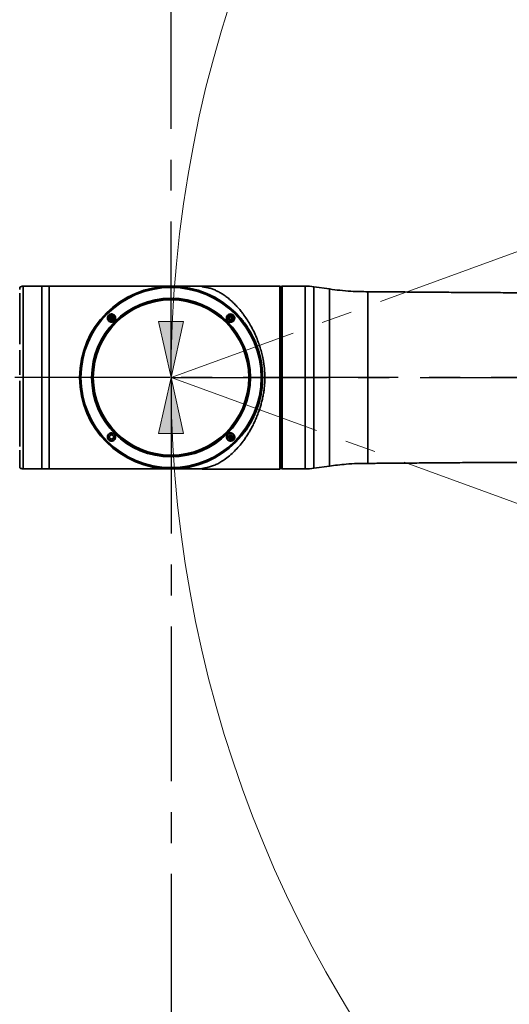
# Model space of a CAD drawing. Header units: millimetres. Extents: x 0 to 840, y 0 to 594.
# Tile 11 of 30: x 175 to 215, y 321 to 401. Entities that reach past the tile are written whole.
import ezdxf

# ---------------------------------------------------------------- set-up
doc = ezdxf.new("R2010")
doc.units = ezdxf.units.MM
doc.linetypes.add('CENTERX2', pattern=[20.32, 12.7, -2.54, 2.54, -2.54])
doc.layers.get('0').update_dxf_attribs({"lineweight": 18})
doc.layers.add('中心线层', color=6, linetype='CENTERX2', lineweight=25)
doc.layers.add('标注层', color=150, linetype='Continuous', lineweight=18)
doc.styles.add('SLDTEXTSTYLE1', font='txt', dxfattribs={"width": 0.7})
doc.dimstyles.new('SLDDIMSTYLE1', dxfattribs={"dimtxt": 7, "dimasz": 4, "dimexe": 0, "dimexo": 0.0625, "dimgap": 1.75, "dimtad": 0, "dimtih": 1, "dimtoh": 1, "dimdec": 0, "dimlfac": 10, "dimrnd": 1e-09, "dimzin": 12, "dimdsep": 46, "dimtxsty": 'SLDTEXTSTYLE1', "dimcen": 0, "dimdle": 8, "dimadec": 0, "dimazin": 3, "dimtfac": 1, "dimtdec": 3, "dimtofl": 0, "dimtmove": 0, "dimatfit": 3, "dimfxl": 1, "dimfrac": 2, "dimtolj": 1, "dimarcsym": 0})

# ---------------------------------------------------------------- blocks, each defined once
blk = doc.blocks.new('块1')
at = {"linetype": 'Continuous'}
blk.add_hatch(color=7, dxfattribs=at).paths.add_polyline_path([(1094.87, 1153.97), (1089.77, 1130.97), (1099.97, 1130.97)], flags=0)
at = {"color": 7, "linetype": 'Continuous', "lineweight": 18}
for p, q in [((1094.87, 1153.97), (1089.77, 1130.97)), ((1099.97, 1130.97), (1094.87, 1153.97)), ((1089.77, 1130.97), (1099.97, 1130.97))]:
    blk.add_line(p, q, dxfattribs=at)
blk = doc.blocks.new('SW_CENTERMARKSYMBOL_1')
at = {"layer": '中心线层', "color": 0}
blk.add_line((-0.1, 0), (-100.05, 0), dxfattribs=at)
blk = doc.blocks.new('SW_CENTERMARKSYMBOL_3')
at = {"layer": '中心线层', "color": 0}
for p, q in [((0, 0.1), (0, 71.65)), ((-0.1, 0), (-71.65, 0)), ((0, 0), (-0.05, 0)), ((0, 0), (0, 0.05)), ((0, 0), (0, -0.05)), ((0, 0), (0.05, 0)), ((0.1, 0), (71.65, 0)), ((0, -0.1), (0, -71.65))]:
    blk.add_line(p, q, dxfattribs=at)
blk = doc.blocks.new('SW_CENTERMARKSYMBOL_4')
at = {"layer": '中心线层', "color": 0}
blk.add_line((-0.1, 0), (-100.05, 0), dxfattribs=at)
blk = doc.blocks.new('*X33')
at = {"layer": '标注层', "linetype": 'Continuous'}
blk.add_hatch(color=0, dxfattribs=at).paths.add_polyline_path([(136.339, 421.995), (133.944, 425.267), (133.012, 424.313)], flags=0)
at = {"layer": '标注层', "color": 0, "linetype": 'Continuous'}
for q in [(117.874, 434.391), (136.339, 421.995)]:
    blk.add_line((123.649, 434.391), q, dxfattribs=at)
at = {"layer": '标注层', "color": 0, "insert": (109.772, 434.391), "char_height": 7, "width": 28.90726, "attachment_point": 5, "style": 'SLDTEXTSTYLE1'}
blk.add_mtext('%%C716', dxfattribs=at)

msp = doc.modelspace()

# ---------------------------------------------------------------- linework, layer by layer
at = {"color": 7, "linetype": 'CENTERX2', "lineweight": 18}
for p, q in [((254.841, 396.453), (187.559, 371.964)), ((187.559, 371.964), (254.841, 347.475))]:
    msp.add_line(p, q, dxfattribs=at)
at = {"color": 7, "linetype": 'Continuous', "lineweight": 35}
for p, q in [((176.978, 379.464), (175.432, 379.464)), ((177.558, 379.464), (176.978, 379.464)), ((187.716, 379.464), (187.558, 379.464)), ((187.694, 379.463), (187.696, 379.463)), ((190.082, 379.464), (188.888, 379.464)), ((196.128, 379.472), (190.12, 379.472)), ((196.481, 379.471), (196.207, 379.471)), ((196.535, 379.417), (196.491, 379.461)), ((196.538, 379.414), (196.535, 379.417)), ((196.678, 379.464), (196.558, 379.414)), ((198.558, 379.464), (196.678, 379.464)), ((200.546, 379.232), (199.261, 379.414)), ((182.463, 376.627), (182.455, 376.635)), ((182.622, 376.943), (182.564, 376.843)), ((182.564, 376.843), (182.622, 376.743)), ((182.737, 376.943), (182.622, 376.943)), ((182.622, 376.743), (182.737, 376.743)), ((182.737, 376.943), (182.679, 376.843)), ((182.795, 376.843), (182.679, 376.843)), ((182.795, 376.843), (182.737, 376.943)), ((182.737, 376.743), (182.795, 376.843)), ((182.896, 377.059), (182.906, 377.048)), ((192.188, 376.625), (192.203, 376.608)), ((192.22, 376.625), (192.206, 376.64)), ((192.437, 376.959), (192.337, 376.901)), ((192.337, 376.901), (192.337, 376.785)), ((192.337, 376.785), (192.437, 376.728)), ((192.537, 376.901), (192.437, 376.959)), ((192.437, 376.728), (192.537, 376.785)), ((192.537, 376.785), (192.537, 376.901)), ((192.653, 377.058), (192.666, 377.044)), ((192.693, 377.067), (192.678, 377.084)), ((182.464, 366.87), (182.452, 366.883)), ((182.897, 367.303), (182.909, 367.29)), ((182.927, 367.306), (182.914, 367.32)), ((192.221, 366.869), (192.194, 366.899)), ((192.38, 367.185), (192.322, 367.085)), ((192.322, 367.085), (192.38, 366.985)), ((192.322, 367.085), (192.437, 367.085)), ((192.495, 367.185), (192.38, 367.185)), ((192.38, 367.185), (192.437, 367.085)), ((192.38, 366.985), (192.495, 366.985)), ((192.493, 366.79), (192.732, 367.029)), ((192.553, 367.085), (192.495, 367.185)), ((192.495, 366.985), (192.553, 367.085)), ((192.654, 367.301), (192.678, 367.273)), ((182.426, 366.859), (182.439, 366.845)), ((182.601, 366.811), (182.623, 366.79)), ((175.432, 364.464), (176.978, 364.464)), ((176.978, 364.464), (177.558, 364.464)), ((187.558, 364.464), (187.716, 364.464)), ((188.888, 364.464), (190.082, 364.464)), ((190.12, 364.457), (196.481, 364.457)), ((196.481, 364.457), (196.538, 364.514)), ((196.558, 364.514), (196.678, 364.464)), ((196.678, 364.464), (198.558, 364.464)), ((199.261, 364.514), (200.546, 364.696))]:
    msp.add_line(p, q, dxfattribs=at)
at = {"color": 8, "linetype": 'Continuous', "lineweight": 35}
for points in [[(175.151, 379.187), (175.151, 379.285), (175.151, 379.349), (175.151, 379.377)], [(175.432, 378.654), (175.432, 378.872), (175.432, 379.057), (175.432, 379.208), (175.432, 379.325), (175.432, 379.407), (175.432, 379.453), (175.432, 379.464)], [(177.558, 364.464), (177.558, 364.482), (177.558, 364.535), (177.558, 364.624), (177.558, 364.748), (177.558, 364.907), (177.558, 365.099), (177.558, 365.323), (177.558, 365.579), (177.558, 365.866), (177.558, 366.182), (177.558, 366.525), (177.558, 366.895), (177.558, 367.288), (177.558, 367.704), (177.558, 368.14), (177.558, 368.594), (177.558, 369.064), (177.558, 369.548), (177.558, 370.044), (177.558, 370.549), (177.558, 371.06), (177.558, 371.576), (177.558, 372.094), (177.558, 372.611), (177.558, 373.125), (177.558, 373.633), (177.558, 374.133), (177.558, 374.624), (177.558, 375.101), (177.558, 375.564), (177.558, 376.009), (177.558, 376.435), (177.558, 376.84), (177.558, 377.221), (177.558, 377.578), (177.558, 377.908), (177.558, 378.209), (177.558, 378.481), (177.558, 378.721), (177.558, 378.93), (177.558, 379.105), (177.558, 379.246), (177.558, 379.353), (177.558, 379.424), (177.558, 379.46), (177.558, 379.464)], [(190.12, 379.417), (190.12, 379.441), (190.12, 379.458), (190.12, 379.468), (190.12, 379.472)], [(198.558, 379.464), (198.558, 379.454), (198.558, 379.409), (198.558, 379.329), (198.558, 379.214), (198.558, 379.064), (198.558, 378.881), (198.558, 378.664), (198.558, 378.416), (198.558, 378.136), (198.558, 377.828), (198.558, 377.491), (198.558, 377.128), (198.558, 376.741), (198.558, 376.33), (198.558, 375.899), (198.558, 375.45), (198.558, 374.983), (198.558, 374.502), (198.558, 374.009), (198.558, 373.507), (198.558, 372.996), (198.558, 372.482), (198.558, 371.964)], [(199.261, 379.414), (199.261, 379.404), (199.261, 379.36), (199.261, 379.28), (199.261, 379.166), (199.261, 379.017), (199.261, 378.835), (199.261, 378.62), (199.261, 378.373), (199.261, 378.096), (199.261, 377.789), (199.261, 377.455), (199.261, 377.094), (199.261, 376.709), (199.261, 376.302), (199.261, 375.873), (199.261, 375.426), (199.261, 374.963), (199.261, 374.485), (199.261, 373.996), (199.261, 373.496), (199.261, 372.99), (199.261, 372.478), (199.261, 371.964)], [(175.151, 374.691), (175.151, 375.16), (175.151, 375.614), (175.151, 376.05), (175.151, 376.467), (175.151, 376.863), (175.151, 377.235), (175.151, 377.583), (175.151, 377.903), (175.151, 378.195), (175.151, 378.457), (175.151, 378.689), (175.151, 378.888)], [(175.432, 364.464), (175.432, 364.473), (175.432, 364.516), (175.432, 364.594), (175.432, 364.708), (175.432, 364.856), (175.432, 365.038), (175.432, 365.253), (175.432, 365.5), (175.432, 365.778), (175.432, 366.086), (175.432, 366.421), (175.432, 366.783), (175.432, 367.169), (175.432, 367.579), (175.432, 368.009), (175.432, 368.458), (175.432, 368.924), (175.432, 369.404), (175.432, 369.896), (175.432, 370.399), (175.432, 370.908), (175.432, 371.423), (175.432, 371.941), (175.432, 372.458), (175.432, 372.973), (175.432, 373.483), (175.432, 373.987), (175.432, 374.48), (175.432, 374.961), (175.432, 375.429), (175.432, 375.879), (175.432, 376.311), (175.432, 376.723), (175.432, 377.111), (175.432, 377.475), (175.432, 377.813), (175.432, 378.123), (175.432, 378.404), (175.432, 378.654)], [(175.151, 372.197), (175.151, 372.707), (175.151, 373.215), (175.151, 373.716), (175.151, 374.209)], [(198.558, 371.964), (198.558, 371.447), (198.558, 370.932), (198.558, 370.422), (198.558, 369.919), (198.558, 369.426), (198.558, 368.945), (198.558, 368.479), (198.558, 368.029), (198.558, 367.598), (198.558, 367.187), (198.558, 366.8), (198.558, 366.437), (198.558, 366.1), (198.558, 365.792), (198.558, 365.512), (198.558, 365.264), (198.558, 365.047), (198.558, 364.864), (198.558, 364.714), (198.558, 364.599), (198.558, 364.519), (198.558, 364.474), (198.558, 364.464)], [(199.261, 371.964), (199.261, 371.45), (199.261, 370.939), (199.261, 370.432), (199.261, 369.932), (199.261, 369.443), (199.261, 368.965), (199.261, 368.502), (199.261, 368.055), (199.261, 367.627), (199.261, 367.219), (199.261, 366.834), (199.261, 366.474), (199.261, 366.139), (199.261, 365.833), (199.261, 365.555), (199.261, 365.308), (199.261, 365.093), (199.261, 364.911), (199.261, 364.762), (199.261, 364.648), (199.261, 364.568), (199.261, 364.524), (199.261, 364.514)], [(175.151, 366.315), (175.151, 366.66), (175.151, 367.03), (175.151, 367.424), (175.151, 367.839), (175.151, 368.274), (175.151, 368.726), (175.151, 369.194), (175.151, 369.675), (175.151, 370.167), (175.151, 370.668), (175.151, 371.174), (175.151, 371.685)], [(175.151, 364.55), (175.151, 364.551), (175.151, 364.576), (175.151, 364.636), (175.151, 364.731), (175.151, 364.86), (175.151, 365.024), (175.151, 365.22), (175.151, 365.448), (175.151, 365.708), (175.151, 365.998)], [(190.12, 364.457), (190.12, 364.46), (190.12, 364.47), (190.12, 364.487), (190.12, 364.511)]]:
    msp.add_lwpolyline(points, dxfattribs=at)
at = {"color": 7, "linetype": 'Continuous', "lineweight": 35}
for points in [[(176.978, 364.464), (176.978, 364.465), (176.978, 364.49), (176.978, 364.551), (176.978, 364.647), (176.978, 364.778), (176.978, 364.943), (176.978, 365.142), (176.978, 365.373), (176.978, 365.636), (176.978, 365.928), (176.978, 366.25), (176.978, 366.599), (176.978, 366.973), (176.978, 367.371), (176.978, 367.791), (176.978, 368.231), (176.978, 368.689), (176.978, 369.162), (176.978, 369.649), (176.978, 370.146), (176.978, 370.653), (176.978, 371.165), (176.978, 371.682), (176.978, 372.199), (176.978, 372.716), (176.978, 373.229), (176.978, 373.736), (176.978, 374.235), (176.978, 374.722), (176.978, 375.197), (176.978, 375.656), (176.978, 376.098), (176.978, 376.52), (176.978, 376.92), (176.978, 377.296), (176.978, 377.648), (176.978, 377.972), (176.978, 378.267), (176.978, 378.533), (176.978, 378.767), (176.978, 378.968), (176.978, 379.137), (176.978, 379.271), (176.978, 379.37), (176.978, 379.434), (176.978, 379.463), (176.978, 379.464)], [(176.978, 379.464), (176.978, 379.46), (176.978, 379.424), (176.978, 379.353), (176.978, 379.246), (176.978, 379.105), (176.978, 378.93), (176.978, 378.721), (176.978, 378.481), (176.978, 378.209), (176.978, 377.908), (176.978, 377.578), (176.978, 377.221), (176.978, 376.84), (176.978, 376.435), (176.978, 376.009), (176.978, 375.564), (176.978, 375.101), (176.978, 374.624), (176.978, 374.133), (176.978, 373.633), (176.978, 373.125), (176.978, 372.611), (176.978, 372.094), (176.978, 371.576), (176.978, 371.06), (176.978, 370.549), (176.978, 370.044), (176.978, 369.548), (176.978, 369.064), (176.978, 368.594), (176.978, 368.14), (176.978, 367.704), (176.978, 367.288), (176.978, 366.895), (176.978, 366.525), (176.978, 366.182), (176.978, 365.866), (176.978, 365.579), (176.978, 365.323), (176.978, 365.099), (176.978, 364.907), (176.978, 364.748), (176.978, 364.624), (176.978, 364.535), (176.978, 364.482), (176.978, 364.464)], [(196.128, 379.472), (196.128, 379.472), (196.128, 379.472), (196.128, 379.472), (196.128, 379.472), (196.128, 379.472), (196.128, 379.472), (196.128, 379.472), (196.128, 379.472)], [(196.481, 364.457), (196.481, 364.461), (196.481, 364.497), (196.481, 364.567), (196.481, 364.673), (196.481, 364.813), (196.481, 364.987), (196.481, 365.194), (196.481, 365.434), (196.481, 365.703), (196.481, 366.003), (196.481, 366.331), (196.481, 366.685), (196.481, 367.064), (196.481, 367.467), (196.481, 367.891), (196.481, 368.334), (196.481, 368.794), (196.481, 369.269), (196.481, 369.757), (196.481, 370.255), (196.481, 370.762), (196.481, 371.274), (196.481, 371.789), (196.481, 372.306), (196.481, 372.82), (196.481, 373.331), (196.481, 373.835), (196.481, 374.33), (196.481, 374.814), (196.481, 375.285), (196.481, 375.74), (196.481, 376.177), (196.481, 376.594), (196.481, 376.989), (196.481, 377.361), (196.481, 377.706), (196.481, 378.025), (196.481, 378.315), (196.481, 378.575), (196.481, 378.804), (196.481, 379.001), (196.481, 379.164), (196.481, 379.293), (196.481, 379.388), (196.481, 379.447), (196.481, 379.471)], [(196.538, 364.514), (196.538, 364.518), (196.538, 364.554), (196.538, 364.624), (196.538, 364.729), (196.538, 364.868), (196.538, 365.041), (196.538, 365.247), (196.538, 365.484), (196.538, 365.752), (196.538, 366.05), (196.538, 366.375), (196.538, 366.727), (196.538, 367.104), (196.538, 367.504), (196.538, 367.924), (196.538, 368.364), (196.538, 368.821), (196.538, 369.293), (196.538, 369.778), (196.538, 370.272), (196.538, 370.775), (196.538, 371.284), (196.538, 371.795), (196.538, 372.308), (196.538, 372.819), (196.538, 373.325), (196.538, 373.826), (196.538, 374.317), (196.538, 374.798), (196.538, 375.265), (196.538, 375.716), (196.538, 376.15), (196.538, 376.564), (196.538, 376.956), (196.538, 377.324), (196.538, 377.667), (196.538, 377.983), (196.538, 378.271), (196.538, 378.528), (196.538, 378.755), (196.538, 378.95), (196.538, 379.111), (196.538, 379.239), (196.538, 379.332), (196.538, 379.39), (196.538, 379.414)], [(196.558, 379.414), (196.558, 379.396), (196.558, 379.343), (196.558, 379.255), (196.558, 379.132), (196.558, 378.975), (196.558, 378.784), (196.558, 378.561), (196.558, 378.306), (196.558, 378.021), (196.558, 377.708), (196.558, 377.367), (196.558, 377), (196.558, 376.609), (196.558, 376.196), (196.558, 375.763), (196.558, 375.312), (196.558, 374.845), (196.558, 374.364), (196.558, 373.872), (196.558, 373.37), (196.558, 372.862), (196.558, 372.35), (196.558, 371.835), (196.558, 371.322), (196.558, 370.811), (196.558, 370.306), (196.558, 369.809), (196.558, 369.322), (196.558, 368.848), (196.558, 368.389), (196.558, 367.946), (196.558, 367.523), (196.558, 367.121), (196.558, 366.742), (196.558, 366.388), (196.558, 366.06), (196.558, 365.761), (196.558, 365.491), (196.558, 365.252), (196.558, 365.045), (196.558, 364.871), (196.558, 364.731), (196.558, 364.625), (196.558, 364.554), (196.558, 364.519), (196.558, 364.514)], [(196.678, 379.464), (196.678, 379.46), (196.678, 379.424), (196.678, 379.353), (196.678, 379.246), (196.678, 379.105), (196.678, 378.93), (196.678, 378.721), (196.678, 378.481), (196.678, 378.209), (196.678, 377.908), (196.678, 377.578), (196.678, 377.221), (196.678, 376.84), (196.678, 376.435), (196.678, 376.009), (196.678, 375.564), (196.678, 375.101), (196.678, 374.624), (196.678, 374.133), (196.678, 373.633), (196.678, 373.125), (196.678, 372.611), (196.678, 372.094), (196.678, 371.576), (196.678, 371.06), (196.678, 370.549), (196.678, 370.044), (196.678, 369.548), (196.678, 369.064), (196.678, 368.594), (196.678, 368.14), (196.678, 367.704), (196.678, 367.288), (196.678, 366.895), (196.678, 366.525), (196.678, 366.182), (196.678, 365.866), (196.678, 365.579), (196.678, 365.323), (196.678, 365.099), (196.678, 364.907), (196.678, 364.748), (196.678, 364.624), (196.678, 364.535), (196.678, 364.482), (196.678, 364.464)], [(200.546, 364.696), (200.546, 364.714), (200.546, 364.767), (200.546, 364.855), (200.546, 364.978), (200.546, 365.135), (200.546, 365.325), (200.546, 365.547), (200.546, 365.801), (200.546, 366.084), (200.546, 366.397), (200.546, 366.736), (200.546, 367.101), (200.546, 367.49), (200.546, 367.9), (200.546, 368.33), (200.546, 368.778), (200.546, 369.242), (200.546, 369.718), (200.546, 370.206), (200.546, 370.702), (200.546, 371.204), (200.546, 371.71), (200.546, 372.218), (200.546, 372.724), (200.546, 373.226), (200.546, 373.722), (200.546, 374.21), (200.546, 374.687), (200.546, 375.15), (200.546, 375.598), (200.546, 376.028), (200.546, 376.439), (200.546, 376.827), (200.546, 377.192), (200.546, 377.532), (200.546, 377.844), (200.546, 378.128), (200.546, 378.381), (200.546, 378.604), (200.546, 378.794), (200.546, 378.95), (200.546, 379.073), (200.546, 379.161), (200.546, 379.214), (200.546, 379.232)], [(203.684, 364.919), (203.684, 364.937), (203.684, 364.99), (203.684, 365.08), (203.684, 365.204), (203.684, 365.363), (203.684, 365.555), (203.684, 365.78), (203.684, 366.037), (203.684, 366.324), (203.684, 366.64), (203.684, 366.982), (203.684, 367.35), (203.684, 367.742), (203.684, 368.155), (203.684, 368.588), (203.684, 369.037), (203.684, 369.502), (203.684, 369.979), (203.684, 370.466), (203.684, 370.961), (203.684, 371.461), (203.684, 371.964), (203.684, 372.467), (203.684, 372.967), (203.684, 373.462), (203.684, 373.949), (203.684, 374.426), (203.684, 374.891), (203.684, 375.341), (203.684, 375.773), (203.684, 376.186), (203.684, 376.578), (203.684, 376.946), (203.684, 377.289), (203.684, 377.604), (203.684, 377.891), (203.684, 378.148), (203.684, 378.373), (203.684, 378.565), (203.684, 378.724), (203.684, 378.848), (203.684, 378.938), (203.684, 378.992), (203.684, 379.009)]]:
    msp.add_lwpolyline(points, dxfattribs=at)
for centre, radius in [((187.558, 371.964), 7.5), ((187.558, 371.964), 7.473), ((187.558, 371.964), 7.468), ((187.558, 371.964), 7.388), ((187.558, 371.964), 6.514), ((187.558, 371.964), 6.486), ((187.558, 371.964), 6.425), ((187.558, 371.964), 6.375), ((182.679, 376.843), 0.3), ((182.679, 367.085), 0.3), ((192.437, 367.085), 0.3)]:
    msp.add_circle(centre, radius, dxfattribs=at)
at = {"color": 7, "linetype": 'Continuous', "lineweight": 18}
msp.add_arc((287.559, 371.964), 100, 275, 265, dxfattribs=at)
at = {"color": 7, "linetype": 'CENTERX2', "lineweight": 18}
msp.add_arc((187.559, 371.964), 71.6, 20, 340, dxfattribs=at)
at = {"color": 7, "linetype": 'Continuous', "lineweight": 35}
for centre, radius, start, end in [((175.432, 378.964), 0.5, 90, 124.0772), ((190.12, 379.372), 0.0995, 90, 112.33165), ((192.82, 379.46), 2.738, 179.90832, 180.04959), ((198.557, 374.464), 5, 81.91437, 89.99016), ((192.437, 376.843), 0.3, 60.28935, 45), ((175.432, 364.964), 0.5, 235.92281, 270), ((192.823, 364.468), 2.74, 179.95045, 180.09162), ((190.12, 364.556), 0.0995, 247.66835, 270), ((198.557, 369.464), 5, 270.00984, 278.08563)]:
    msp.add_arc(centre, radius, start, end, dxfattribs=at)
for points, knots in [([(187.558, 379.464), (187.556, 379.464), (187.552, 379.464), (187.511, 379.464), (187.422, 379.464), (187.261, 379.464), (187.018, 379.464), (186.69, 379.464), (186.288, 379.464), (185.836, 379.464), (185.366, 379.464), (184.919, 379.464), (184.469, 379.464), (184.04, 379.464), (183.641, 379.464), (183.262, 379.464), (182.877, 379.464), (182.407, 379.464), (181.834, 379.464), (181.174, 379.464), (180.508, 379.464), (179.867, 379.464), (179.266, 379.464), (178.754, 379.464), (178.335, 379.464), (178.012, 379.464), (177.78, 379.464), (177.636, 379.464), (177.581, 379.464), (177.558, 379.464)], [0, 0, 0, 0, 0.351029, 0.771591, 1.251708, 1.79236, 2.392819, 2.932788, 3.500296, 4.082469, 4.518957, 4.944923, 5.335463, 5.684708, 5.994292, 6.266228, 6.536841, 6.8329, 7.262925, 7.714117, 8.14885, 8.559295, 8.940877, 9.28892, 9.523574, 9.729428, 9.895741, 9.958012, 9.999998, 9.999998, 9.999998, 9.999998]), ([(189.6, 379.463), (189.51, 379.463), (189.323, 379.463), (189.043, 379.463), (188.782, 379.463), (188.56, 379.463), (188.369, 379.463), (188.171, 379.463), (187.959, 379.463), (187.793, 379.463), (187.722, 379.463), (187.7, 379.463)], [0, 0, 0, 0, 0.199783, 0.414547, 0.655674, 0.847002, 1.007147, 1.2082, 1.457852, 1.756949, 1.899888, 1.899888, 1.899888, 1.899888]), ([(189.568, 379.463), (189.598, 379.463), (189.681, 379.463), (189.814, 379.463), (189.96, 379.461), (190.042, 379.459), (190.082, 379.457)], [0, 0, 0, 0, 0.0824559, 0.2268985, 0.3709619, 0.5145819, 0.5145819, 0.5145819, 0.5145819]), ([(190.082, 379.457), (190.084, 379.453), (190.086, 379.446), (190.094, 379.432), (190.103, 379.425), (190.109, 379.42), (190.115, 379.418), (190.118, 379.417), (190.119, 379.417), (190.12, 379.417)], [0, 0, 0, 0, 0.02915797, 0.04373867, 0.05102919, 0.05596244, 0.05744815, 0.05795552, 0.05831857, 0.05831857, 0.05831857, 0.05831857]), ([(190.12, 379.417), (190.231, 379.401), (190.457, 379.369), (190.765, 379.29), (191.056, 379.188), (191.338, 379.062), (191.618, 378.912), (191.911, 378.725), (192.207, 378.507), (192.492, 378.266), (192.759, 378.011), (193.01, 377.746), (193.243, 377.473), (193.493, 377.154), (193.753, 376.783), (194.023, 376.346), (194.274, 375.883), (194.503, 375.394), (194.702, 374.9), (194.866, 374.416), (194.999, 373.945), (195.125, 373.382), (195.227, 372.723), (195.242, 372.214), (195.249, 371.964)], [0, 0, 0, 0, 0.38468, 0.791324, 1.219592, 1.590675, 1.996817, 2.438086, 2.891024, 3.325184, 3.740611, 4.137358, 4.515492, 4.875082, 5.381214, 5.860551, 6.344987, 6.837381, 7.307695, 7.730279, 8.136484, 8.527165, 9.145883, 9.743, 9.743, 9.743, 9.743]), ([(196.207, 379.471), (196.197, 379.471), (196.176, 379.471), (196.15, 379.471), (196.132, 379.471), (196.129, 379.472), (196.128, 379.472)], [0, 0, 0, 0, 0.0196788, 0.03927757, 0.05892582, 0.07860698, 0.07860698, 0.07860698, 0.07860698]), ([(196.481, 379.471), (196.481, 379.471), (196.481, 379.471), (196.482, 379.47), (196.484, 379.468), (196.487, 379.465), (196.49, 379.462), (196.491, 379.461)], [0, 0, 0, 0, 0.00196214, 0.00391667, 0.00663368, 0.01040689, 0.0142229, 0.0142229, 0.0142229, 0.0142229]), ([(200.546, 379.232), (200.828, 379.193), (201.414, 379.111), (202.239, 379.044), (203.003, 379.015), (203.462, 379.011), (203.684, 379.009)], [0, 0, 0, 0, 0.856748, 1.772184, 2.483085, 3.149532, 3.149532, 3.149532, 3.149532]), ([(203.684, 379.009), (204.094, 379.006), (204.934, 379), (206.239, 378.99), (207.635, 378.979), (209.14, 378.967), (210.74, 378.954), (212.414, 378.943), (214.133, 378.933), (215.874, 378.925), (217.038, 378.922), (217.617, 378.921)], [0, 0, 0, 0, 1.229217, 2.521134, 3.913385, 5.420127, 7.036293, 8.710728, 10.442233, 12.195532, 13.933086, 13.933086, 13.933086, 13.933086]), ([(182.925, 377.073), (182.891, 377.102), (182.84, 377.147), (182.754, 377.176), (182.667, 377.187), (182.557, 377.169), (182.443, 377.1), (182.363, 376.991), (182.332, 376.86), (182.351, 376.725), (182.403, 376.654), (182.428, 376.619)], [0, 0, 0, 0, 0.134732, 0.20318, 0.271422, 0.397966, 0.527667, 0.659251, 0.790821, 0.92244, 1.054233, 1.054233, 1.054233, 1.054233]), ([(182.455, 376.635), (182.44, 376.653), (182.413, 376.688), (182.382, 376.76), (182.371, 376.835), (182.38, 376.91), (182.405, 376.985), (182.462, 377.067), (182.546, 377.122), (182.622, 377.144), (182.697, 377.151), (182.773, 377.137), (182.844, 377.104), (182.878, 377.075), (182.896, 377.059)], [0, 0, 0, 0, 0.0705167, 0.1331956, 0.2348458, 0.2964536, 0.3563826, 0.4710398, 0.585933, 0.6459094, 0.7075277, 0.8102727, 0.873695, 0.9450678, 0.9450678, 0.9450678, 0.9450678]), ([(182.679, 377.128), (182.699, 377.127), (182.751, 377.124), (182.83, 377.091), (182.904, 377.027), (182.952, 376.942), (182.97, 376.847), (182.955, 376.75), (182.908, 376.664), (182.836, 376.599), (182.756, 376.564), (182.682, 376.556), (182.608, 376.564), (182.528, 376.595), (182.455, 376.659), (182.406, 376.744), (182.389, 376.84), (182.404, 376.936), (182.45, 377.022), (182.522, 377.087), (182.603, 377.123), (182.657, 377.127), (182.679, 377.128)], [0, 0, 0, 0, 0.059782, 0.155789, 0.251794, 0.347798, 0.443804, 0.53981, 0.635814, 0.731822, 0.827829, 0.894341, 0.954125, 1.050132, 1.146137, 1.242141, 1.338147, 1.434153, 1.530159, 1.626164, 1.722171, 1.788689, 1.788689, 1.788689, 1.788689]), ([(182.428, 376.619), (182.459, 376.592), (182.51, 376.546), (182.598, 376.516), (182.688, 376.505), (182.774, 376.52), (182.851, 376.556), (182.92, 376.608), (182.973, 376.678), (183.004, 376.761), (183.018, 376.849), (183.004, 376.94), (182.968, 377.02), (182.938, 377.056), (182.925, 377.073)], [0, 0, 0, 0, 0.122227, 0.20575, 0.275144, 0.395898, 0.46173, 0.527329, 0.649297, 0.718761, 0.789282, 0.915089, 0.988368, 1.054411, 1.054411, 1.054411, 1.054411]), ([(182.906, 377.048), (182.922, 377.029), (182.95, 376.993), (182.98, 376.92), (182.99, 376.846), (182.981, 376.772), (182.955, 376.697), (182.897, 376.615), (182.813, 376.561), (182.737, 376.539), (182.664, 376.533), (182.59, 376.546), (182.518, 376.579), (182.482, 376.61), (182.463, 376.627)], [0, 0, 0, 0, 0.075109, 0.1395432, 0.2359508, 0.2984119, 0.3587739, 0.4729629, 0.5873831, 0.6479663, 0.7107151, 0.8059783, 0.8714037, 0.9485214, 0.9485214, 0.9485214, 0.9485214]), ([(182.679, 377.008), (182.698, 377.006), (182.735, 377.003), (182.784, 376.974), (182.822, 376.932), (182.843, 376.88), (182.846, 376.824), (182.83, 376.769), (182.798, 376.724), (182.751, 376.691), (182.709, 376.679), (182.667, 376.677), (182.624, 376.684), (182.574, 376.712), (182.537, 376.754), (182.515, 376.806), (182.512, 376.863), (182.528, 376.917), (182.561, 376.963), (182.607, 376.995), (182.649, 377.007), (182.674, 377.008), (182.679, 377.008)], [0, 0, 0, 0, 0.055585, 0.111175, 0.166764, 0.222351, 0.277942, 0.33353, 0.389118, 0.444709, 0.500294, 0.517713, 0.573306, 0.628891, 0.684481, 0.740069, 0.795661, 0.851247, 0.906835, 0.962426, 1.018017, 1.035438, 1.035438, 1.035438, 1.035438]), ([(192.678, 377.084), (192.644, 377.111), (192.575, 377.165), (192.443, 377.19), (192.315, 377.167), (192.205, 377.097), (192.128, 376.992), (192.097, 376.865), (192.113, 376.733), (192.163, 376.661), (192.188, 376.625)], [0, 0, 0, 0, 0.129013, 0.257994, 0.386912, 0.515836, 0.64478, 0.773752, 0.902706, 1.031602, 1.031602, 1.031602, 1.031602]), ([(192.206, 376.64), (192.184, 376.672), (192.15, 376.719), (192.132, 376.797), (192.128, 376.868), (192.143, 376.941), (192.178, 377.011), (192.223, 377.066), (192.279, 377.107), (192.35, 377.14), (192.445, 377.154), (192.56, 377.132), (192.622, 377.083), (192.653, 377.058)], [0, 0, 0, 0, 0.1124644, 0.1721638, 0.2340916, 0.3271572, 0.3927231, 0.4708121, 0.5408946, 0.6034023, 0.7054714, 0.8256018, 0.9396991, 0.9396991, 0.9396991, 0.9396991]), ([(192.722, 376.843), (192.721, 376.823), (192.718, 376.771), (192.685, 376.692), (192.622, 376.618), (192.537, 376.57), (192.441, 376.553), (192.344, 376.568), (192.259, 376.614), (192.193, 376.686), (192.159, 376.767), (192.15, 376.841), (192.158, 376.915), (192.189, 376.994), (192.253, 377.068), (192.338, 377.116), (192.434, 377.134), (192.53, 377.118), (192.616, 377.072), (192.682, 377), (192.717, 376.919), (192.721, 376.865), (192.722, 376.843)], [0, 0, 0, 0, 0.059785, 0.155789, 0.251797, 0.3478, 0.443805, 0.539808, 0.635817, 0.731821, 0.827826, 0.894343, 0.954128, 1.050134, 1.146138, 1.242146, 1.338151, 1.434154, 1.530159, 1.626166, 1.722171, 1.788688, 1.788688, 1.788688, 1.788688]), ([(192.203, 376.608), (192.237, 376.581), (192.306, 376.527), (192.437, 376.502), (192.565, 376.525), (192.673, 376.593), (192.737, 376.678), (192.767, 376.758), (192.781, 376.845), (192.769, 376.934), (192.734, 377.015), (192.707, 377.05), (192.693, 377.067)], [0, 0, 0, 0, 0.128862, 0.257616, 0.386405, 0.515273, 0.634354, 0.703006, 0.771809, 0.898726, 0.967511, 1.032178, 1.032178, 1.032178, 1.032178]), ([(192.666, 377.044), (192.689, 377.012), (192.723, 376.964), (192.741, 376.886), (192.744, 376.813), (192.728, 376.74), (192.693, 376.671), (192.648, 376.617), (192.591, 376.575), (192.518, 376.543), (192.424, 376.53), (192.311, 376.552), (192.25, 376.601), (192.22, 376.625)], [0, 0, 0, 0, 0.1136326, 0.1733436, 0.2349263, 0.3327872, 0.3956183, 0.4676576, 0.5438684, 0.6095117, 0.7085922, 0.8269671, 0.9397198, 0.9397198, 0.9397198, 0.9397198]), ([(192.602, 376.843), (192.601, 376.825), (192.597, 376.787), (192.568, 376.738), (192.527, 376.701), (192.474, 376.679), (192.418, 376.676), (192.364, 376.692), (192.318, 376.725), (192.285, 376.771), (192.274, 376.813), (192.271, 376.856), (192.279, 376.899), (192.306, 376.948), (192.348, 376.986), (192.4, 377.007), (192.457, 377.01), (192.511, 376.994), (192.557, 376.961), (192.589, 376.915), (192.601, 376.873), (192.602, 376.849), (192.602, 376.843)], [0, 0, 0, 0, 0.055589, 0.111177, 0.16677, 0.222355, 0.277941, 0.333533, 0.389119, 0.444711, 0.500296, 0.517718, 0.573306, 0.628895, 0.684486, 0.740074, 0.79566, 0.85125, 0.906841, 0.96243, 1.018017, 1.035438, 1.035438, 1.035438, 1.035438]), ([(194.637, 374.474), (194.637, 374.474), (194.637, 374.474), (194.637, 374.474), (194.637, 374.474), (194.637, 374.474), (194.636, 374.476), (194.633, 374.483), (194.621, 374.511), (194.599, 374.567), (194.554, 374.674), (194.518, 374.759), (194.495, 374.816)], [0, 0, 0, 0, 0.0000132, 0.0000346, 0.0001163, 0.0004123, 0.0015467, 0.0059755, 0.0234855, 0.0930984, 0.1857568, 0.3710147, 0.3710147, 0.3710147, 0.3710147]), ([(194.86, 373.709), (194.861, 373.705), (194.9, 373.555), (194.948, 373.293), (195.003, 372.93), (195.036, 372.603), (195.056, 372.281), (195.061, 372.01), (195.059, 371.793), (195.053, 371.613), (195.042, 371.419), (195.026, 371.224), (195.007, 371.05), (194.983, 370.869), (194.952, 370.669), (194.922, 370.498), (194.901, 370.402), (194.897, 370.384)], [0, 0, 0, 0, 0.013766, 0.472926, 0.804453, 1.118761, 1.459156, 1.764551, 1.92364, 2.102612, 2.301674, 2.502866, 2.686105, 2.825445, 3.053566, 3.295064, 3.351577, 3.351577, 3.351577, 3.351577]), ([(195.249, 371.964), (195.248, 371.84), (195.244, 371.59), (195.215, 371.213), (195.168, 370.834), (195.104, 370.464), (195.026, 370.105), (194.935, 369.755), (194.829, 369.403), (194.706, 369.047), (194.566, 368.689), (194.409, 368.329), (194.238, 367.98), (194.058, 367.648), (193.87, 367.333), (193.671, 367.028), (193.425, 366.683), (193.122, 366.305), (192.754, 365.906), (192.347, 365.53), (191.943, 365.221), (191.565, 364.984), (191.222, 364.809), (190.879, 364.674), (190.525, 364.571), (190.255, 364.531), (190.12, 364.511)], [0, 0, 0, 0, 0.296694, 0.598036, 0.904728, 1.217435, 1.507494, 1.80607, 2.113528, 2.430213, 2.764921, 3.110833, 3.46823, 3.815851, 4.155171, 4.50828, 4.875295, 5.41978, 6.005742, 6.633399, 7.302916, 7.829164, 8.304675, 8.791351, 9.270658, 9.743089, 9.743089, 9.743089, 9.743089]), ([(182.914, 367.32), (182.88, 367.347), (182.813, 367.4), (182.684, 367.426), (182.555, 367.405), (182.441, 367.334), (182.365, 367.228), (182.338, 367.123), (182.341, 367.038), (182.357, 366.972), (182.384, 366.911), (182.412, 366.876), (182.426, 366.859)], [0, 0, 0, 0, 0.127649, 0.250858, 0.381339, 0.51687, 0.647149, 0.768819, 0.835727, 0.902777, 0.96948, 1.035222, 1.035222, 1.035222, 1.035222]), ([(182.452, 366.883), (182.43, 366.914), (182.395, 366.962), (182.376, 367.04), (182.372, 367.114), (182.388, 367.189), (182.424, 367.258), (182.469, 367.311), (182.526, 367.353), (182.597, 367.384), (182.672, 367.396), (182.744, 367.387), (182.821, 367.364), (182.867, 367.327), (182.897, 367.303)], [0, 0, 0, 0, 0.1139532, 0.1738151, 0.23554, 0.3357111, 0.3991225, 0.4713473, 0.5458549, 0.6100443, 0.7070285, 0.7690712, 0.8290416, 0.9425147, 0.9425147, 0.9425147, 0.9425147]), ([(182.394, 367.085), (182.396, 367.105), (182.399, 367.157), (182.432, 367.236), (182.495, 367.31), (182.58, 367.358), (182.676, 367.375), (182.772, 367.36), (182.858, 367.314), (182.924, 367.242), (182.958, 367.161), (182.967, 367.087), (182.959, 367.013), (182.927, 366.934), (182.863, 366.86), (182.779, 366.812), (182.683, 366.795), (182.586, 366.81), (182.5, 366.856), (182.435, 366.928), (182.4, 367.009), (182.396, 367.063), (182.394, 367.085)], [0, 0, 0, 0, 0.059785, 0.155788, 0.251794, 0.347799, 0.443804, 0.539808, 0.635816, 0.73182, 0.827825, 0.894342, 0.954127, 1.050132, 1.146137, 1.242142, 1.338147, 1.434151, 1.530159, 1.626163, 1.722169, 1.788687, 1.788687, 1.788687, 1.788687]), ([(182.439, 366.845), (182.455, 366.83), (182.488, 366.8), (182.564, 366.761), (182.673, 366.737), (182.802, 366.761), (182.897, 366.822), (182.956, 366.89), (182.996, 366.966), (183.019, 367.067), (183.005, 367.17), (182.971, 367.251), (182.942, 367.288), (182.927, 367.306)], [0, 0, 0, 0, 0.065212, 0.13105, 0.254484, 0.389113, 0.517306, 0.588971, 0.660106, 0.776418, 0.897233, 0.966536, 1.035622, 1.035622, 1.035622, 1.035622]), ([(182.909, 367.29), (182.931, 367.259), (182.966, 367.211), (182.985, 367.134), (182.989, 367.063), (182.975, 366.991), (182.942, 366.922), (182.897, 366.866), (182.841, 366.823), (182.767, 366.789), (182.671, 366.774), (182.556, 366.796), (182.494, 366.846), (182.464, 366.87)], [0, 0, 0, 0, 0.1126936, 0.1727739, 0.2352598, 0.3256206, 0.3897827, 0.4664404, 0.5399411, 0.6050705, 0.7099538, 0.828435, 0.9424245, 0.9424245, 0.9424245, 0.9424245]), ([(182.514, 367.085), (182.516, 367.104), (182.52, 367.141), (182.548, 367.19), (182.59, 367.228), (182.642, 367.249), (182.699, 367.252), (182.753, 367.236), (182.799, 367.203), (182.831, 367.157), (182.843, 367.115), (182.845, 367.072), (182.838, 367.029), (182.811, 366.98), (182.768, 366.942), (182.716, 366.921), (182.66, 366.918), (182.606, 366.934), (182.56, 366.967), (182.527, 367.013), (182.515, 367.055), (182.515, 367.079), (182.514, 367.085)], [0, 0, 0, 0, 0.055588, 0.111177, 0.166767, 0.222353, 0.277944, 0.333532, 0.389123, 0.444711, 0.500299, 0.517719, 0.573308, 0.628896, 0.684483, 0.740077, 0.795663, 0.851253, 0.906839, 0.962426, 1.018015, 1.035437, 1.035437, 1.035437, 1.035437]), ([(192.706, 367.288), (192.676, 367.32), (192.615, 367.382), (192.507, 367.416), (192.417, 367.42), (192.329, 367.405), (192.248, 367.363), (192.183, 367.302), (192.134, 367.23), (192.099, 367.127), (192.105, 367.019), (192.135, 366.934), (192.161, 366.896), (192.174, 366.877)], [0, 0, 0, 0, 0.131904, 0.260104, 0.330991, 0.40157, 0.526917, 0.596298, 0.665985, 0.783553, 0.91523, 0.984177, 1.054144, 1.054144, 1.054144, 1.054144]), ([(192.194, 366.899), (192.181, 366.919), (192.156, 366.955), (192.132, 367.03), (192.126, 367.125), (192.159, 367.233), (192.232, 367.323), (192.333, 367.382), (192.441, 367.398), (192.53, 367.381), (192.6, 367.349), (192.635, 367.318), (192.654, 367.301)], [0, 0, 0, 0, 0.0708454, 0.1338844, 0.2361052, 0.352531, 0.4638319, 0.5736975, 0.6927494, 0.782639, 0.8465574, 0.922968, 0.922968, 0.922968, 0.922968]), ([(192.174, 366.877), (192.205, 366.845), (192.266, 366.782), (192.395, 366.741), (192.507, 366.747), (192.59, 366.779), (192.664, 366.825), (192.737, 366.908), (192.781, 367.031), (192.776, 367.145), (192.746, 367.231), (192.719, 367.27), (192.706, 367.288)], [0, 0, 0, 0, 0.131855, 0.263552, 0.395176, 0.461222, 0.527417, 0.653852, 0.783314, 0.909319, 0.988895, 1.054821, 1.054821, 1.054821, 1.054821]), ([(192.678, 367.273), (192.691, 367.255), (192.715, 367.22), (192.74, 367.145), (192.747, 367.049), (192.713, 366.938), (192.638, 366.847), (192.535, 366.789), (192.428, 366.774), (192.34, 366.793), (192.273, 366.824), (192.24, 366.853), (192.221, 366.869)], [0, 0, 0, 0, 0.0677094, 0.1297017, 0.2362925, 0.3531852, 0.4671523, 0.5783624, 0.698075, 0.7840305, 0.845614, 0.9195682, 0.9195682, 0.9195682, 0.9195682]), ([(192.437, 366.92), (192.419, 366.922), (192.382, 366.926), (192.332, 366.954), (192.295, 366.996), (192.273, 367.048), (192.27, 367.105), (192.286, 367.159), (192.319, 367.205), (192.365, 367.237), (192.407, 367.249), (192.45, 367.251), (192.493, 367.244), (192.542, 367.216), (192.58, 367.174), (192.601, 367.122), (192.604, 367.066), (192.589, 367.011), (192.556, 366.965), (192.509, 366.933), (192.467, 366.921), (192.443, 366.92), (192.437, 366.92)], [0, 0, 0, 0, 0.05559, 0.11118, 0.166768, 0.222354, 0.277944, 0.333533, 0.389121, 0.444712, 0.500298, 0.517721, 0.573309, 0.628899, 0.684486, 0.740074, 0.795664, 0.851251, 0.90684, 0.96243, 1.018016, 1.035437, 1.035437, 1.035437, 1.035437]), ([(177.558, 364.464), (177.581, 364.464), (177.636, 364.464), (177.797, 364.464), (178.069, 364.464), (178.459, 364.464), (178.91, 364.464), (179.408, 364.464), (179.941, 364.464), (180.533, 364.464), (181.174, 364.464), (181.834, 364.464), (182.453, 364.464), (183.004, 364.464), (183.523, 364.464), (184.001, 364.464), (184.469, 364.464), (184.919, 364.464), (185.366, 364.464), (185.836, 364.464), (186.288, 364.464), (186.69, 364.464), (186.999, 364.464), (187.223, 364.464), (187.376, 364.464), (187.473, 364.464), (187.528, 364.464), (187.554, 364.464), (187.557, 364.464), (187.558, 364.464)], [0, 0, 0, 0, 0.041985, 0.104255, 0.302511, 0.551793, 0.837284, 1.15158, 1.490519, 1.851159, 2.285889, 2.737077, 3.167098, 3.556263, 3.910919, 4.315181, 4.664423, 5.05496, 5.480921, 5.917406, 6.499574, 7.067077, 7.607041, 8.111406, 8.575029, 8.99566, 9.375398, 9.712804, 9.999998, 9.999998, 9.999998, 9.999998]), ([(187.692, 364.465), (187.717, 364.465), (187.789, 364.465), (187.959, 364.465), (188.171, 364.465), (188.369, 364.465), (188.56, 364.465), (188.782, 364.465), (189.043, 364.465), (189.323, 364.465), (189.51, 364.465), (189.6, 364.465)], [0, 0, 0, 0, 0.157613, 0.455526, 0.704192, 0.90445, 1.06396, 1.254532, 1.494705, 1.708621, 1.907716, 1.907716, 1.907716, 1.907716]), ([(190.082, 364.471), (190.041, 364.47), (189.959, 364.467), (189.812, 364.466), (189.68, 364.465), (189.597, 364.465), (189.568, 364.465)], [0, 0, 0, 0, 0.144854, 0.289462, 0.4340368, 0.5146278, 0.5146278, 0.5146278, 0.5146278]), ([(190.12, 364.511), (190.119, 364.511), (190.111, 364.51), (190.1, 364.5), (190.085, 364.484), (190.083, 364.476), (190.082, 364.471)], [0, 0, 0, 0, 0.00059759, 0.00442062, 0.02912418, 0.05824741, 0.05824741, 0.05824741, 0.05824741]), ([(203.684, 364.919), (203.398, 364.916), (202.808, 364.911), (201.981, 364.867), (201.22, 364.791), (200.765, 364.727), (200.546, 364.696)], [0, 0, 0, 0, 0.85692, 1.772506, 2.483197, 3.149538, 3.149538, 3.149538, 3.149538]), ([(217.618, 365.007), (217.028, 365.006), (215.843, 365.003), (214.071, 364.995), (212.322, 364.985), (210.632, 364.973), (209.038, 364.961), (207.557, 364.949), (206.19, 364.938), (204.911, 364.928), (204.086, 364.922), (203.684, 364.919)], [0, 0, 0, 0, 1.769508, 3.554652, 5.315832, 7.01603, 8.625036, 10.097954, 11.460584, 12.727227, 13.934186, 13.934186, 13.934186, 13.934186])]:
    msp.add_open_spline(points, degree=3, knots=knots, dxfattribs=at)
at = {"color": 8, "linetype": 'Continuous', "lineweight": 35}
for points, knots in [([(187.7, 379.463), (187.698, 379.463), (187.681, 379.463), (187.691, 379.463), (187.733, 379.462), (187.77, 379.461), (187.814, 379.46), (187.842, 379.459)], [0, 0, 0, 0, 0.0103238, 0.0874142, 0.107353, 0.1261475, 0.1608524, 0.1608524, 0.1608524, 0.1608524]), ([(193.241, 376.865), (193.281, 376.82), (193.424, 376.656), (193.643, 376.368), (193.886, 376.014), (194.112, 375.64), (194.317, 375.25), (194.498, 374.85), (194.593, 374.593), (194.637, 374.474)], [0, 0, 0, 0, 0.187998, 0.674118, 1.109155, 1.494417, 1.987962, 2.417596, 2.785529, 2.785529, 2.785529, 2.785529]), ([(194.637, 374.474), (194.683, 374.339), (194.767, 374.089), (194.831, 373.829), (194.86, 373.709)], [0, 0, 0, 0, 0.4287617, 0.7970107, 0.7970107, 0.7970107, 0.7970107]), ([(194.897, 370.384), (194.886, 370.333), (194.862, 370.221), (194.819, 370.047), (194.767, 369.856), (194.707, 369.656), (194.661, 369.523), (194.637, 369.454)], [0, 0, 0, 0, 0.1548917, 0.3388064, 0.5379001, 0.7468581, 0.9658592, 0.9658592, 0.9658592, 0.9658592]), ([(194.637, 369.454), (194.594, 369.338), (194.502, 369.088), (194.329, 368.704), (194.137, 368.333), (193.926, 367.978), (193.723, 367.67), (193.574, 367.476), (193.506, 367.388)], [0, 0, 0, 0, 0.362186, 0.776232, 1.243901, 1.608804, 2.023964, 2.365464, 2.365464, 2.365464, 2.365464]), ([(187.996, 364.478), (187.961, 364.476), (187.901, 364.472), (187.839, 364.469), (187.79, 364.468), (187.757, 364.467), (187.735, 364.466), (187.72, 364.466), (187.699, 364.465), (187.689, 364.465), (187.692, 364.465), (187.692, 364.465)], [0, 0, 0, 0, 0.0511621, 0.0873882, 0.1228532, 0.1578519, 0.1789142, 0.2009349, 0.2239641, 0.3030601, 0.3043453, 0.3043453, 0.3043453, 0.3043453])]:
    msp.add_open_spline(points, degree=3, knots=knots, dxfattribs=at)

# ---------------------------------------------------------------- block references
at = {"color": 7, "linetype": 'Continuous', "xscale": 0.1999999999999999, "yscale": 0.2, "zscale": 0.2}
for p, rotation in [((406.546, 602.744), 179.9965763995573), ((-31.429, 141.184), 359.9965763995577)]:
    msp.add_blockref('块1', p, dxfattribs=dict(at, rotation=rotation))
at = {"layer": '中心线层'}
for name, p in [('SW_CENTERMARKSYMBOL_1', (287.559, 371.964)), ('SW_CENTERMARKSYMBOL_4', (287.559, 371.964)), ('SW_CENTERMARKSYMBOL_3', (187.559, 371.964))]:
    msp.add_blockref(name, p, dxfattribs=at)

# ---------------------------------------------------------------- dimensions: what is measured, and where the dimension line sits
at = {"layer": '标注层', "color": 7}
dim = msp.add_diameter_dim_2p(p1=(238.778, 321.933), p2=(136.339, 421.995), dimstyle='SLDDIMSTYLE1', override={"dimpost": '%%C<>', "dimsah": 1}, dxfattribs=at)
dim.commit()
dim.dimension.update_dxf_attribs({"geometry": '*X33', "text_midpoint": (123.649, 434.391), "dimtype": 163})

doc.saveas('drawing.dxf')
